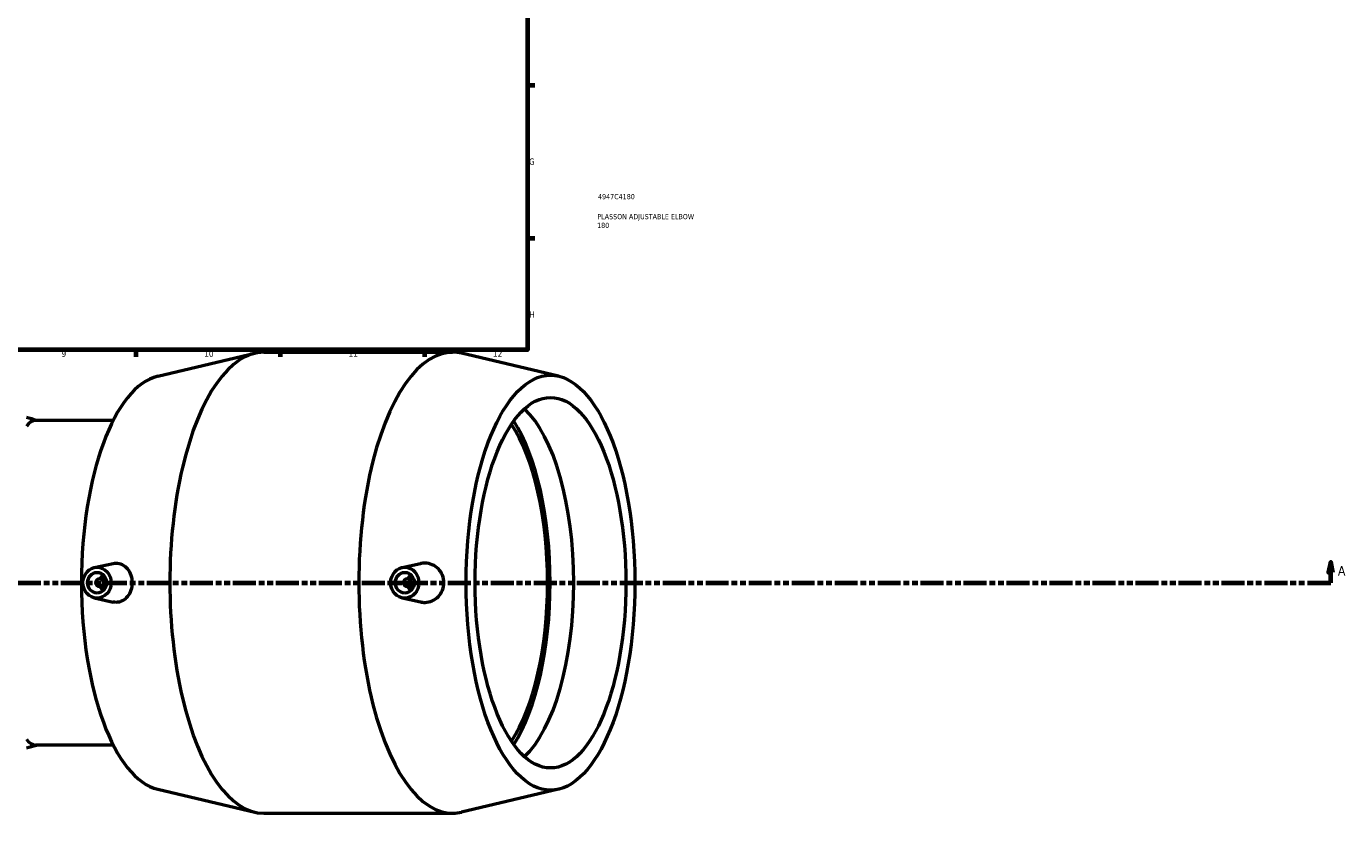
# Model space of a CAD drawing. Header units: millimetres. Extents: x -119 to 1637, y -786 to 1140.
# Tile 4 of 7: x 578 to 1218, y -209 to 177. Entities that reach past the tile are written whole.
import ezdxf

# ---------------------------------------------------------------- set-up
doc = ezdxf.new("R2010")
doc.units = ezdxf.units.MM
doc.linetypes.add('DOUBLE_DASH_CHAIN', pattern=[1.2403, 0.6614, -0.0827, 0.1654, -0.0827, 0.1654, -0.0827])
for name, color, linetype, lineweight in [('Border (ANSI)', 7, 'Continuous', 70), ('Section Line (ANSI)', 7, 'DOUBLE_DASH_CHAIN', 70), ('Title (ISO)', 7, 'Continuous', 50), ('Visible (ANSI)', 7, 'Continuous', 50)]:
    doc.layers.add(name, color=color, linetype=linetype, lineweight=lineweight)
doc.styles.add('Label Text (ANSI)', font='tahoma.ttf')
doc.styles.add('Note Text (ANSI)', font='tahoma.ttf')
doc.styles.add('Note Text (ISO)', font='tahoma.ttf')

# ---------------------------------------------------------------- blocks, each defined once
blk = doc.blocks.new('Borders Default Border')
at = {"layer": 'Border (ANSI)'}
for p, q in [((821, 148.5), (824.45, 148.5)), ((821, 74.25), (824.45, 74.25)), ((630.75, 20), (630.75, 16.55)), ((700.83, 20), (700.83, 16.55)), ((770.92, 20), (770.92, 16.55))]:
    blk.add_line(p, q, dxfattribs=at)
at = {"layer": 'Border (ANSI)', "flags": 128}
blk.add_lwpolyline([(20, 20), (20, 574), (821, 574), (821, 20), (20, 20)], dxfattribs=at)
at = {"layer": 'Border (ANSI)', "color": 230, "true_color": 0xff0080, "attachment_point": 7, "style": 'Note Text (ANSI)'}
for s, insert, char_height in [('G', (821.66, 109.79), 3.05), ('H', (821.81, 35.6), 3.05), ('9', (594.7, 16.49), 3.05), ('10', (663.96, 16.49), 3.048), ('11', (734.04, 16.55), 3.048), ('12', (804.13, 16.55), 3.048)]:
    blk.add_mtext(s, dxfattribs=dict(at, insert=insert, char_height=char_height))
blk = doc.blocks.new('Title Blocks ISO')
at = {"layer": 'Title (ISO)', "color": 232, "true_color": 0xca0064, "style": 'Note Text (ISO)'}
for tag, p in [('PART_NUMBER_001', (34.16, 73.13)), ('DESCRIPTION_001', (33.84, 63.4)), ('DESCRIPTION_002', (33.71, 59.17))]:
    blk.add_attdef(tag, p, '', height=2.5, dxfattribs=at)
blk = doc.blocks.new('2dTransSection0')
at = {"layer": 'Section Line (ANSI)', "linetype": 'Continuous'}
for p, q in [((1210.85, -83.18), (1209.85, -88.18)), ((1210.85, -88.18), (1210.85, -83.18)), ((1211.85, -88.18), (1210.85, -83.18)), ((1209.85, -88.18), (1211.85, -88.18)), ((1210.85, -93.18), (1210.85, -88.18)), ((1199.58, -93.18), (1210.85, -93.18))]:
    blk.add_line(p, q, dxfattribs=at)
at = {"layer": 'Section Line (ANSI)', "linetype": 'DOUBLE_DASH_CHAIN', "ltscale": 16.82361}
blk.add_line((302.33, -93.18), (1210.85, -93.18), dxfattribs=at)
at = {"layer": 'Section Line (ANSI)', "linetype": 'Continuous', "flags": 128}
blk.add_lwpolyline([(1211.85, -88.18), (1210.85, -83.18), (1209.85, -88.18), (1211.85, -88.18)], dxfattribs=at)
at = {"layer": 'Section Line (ANSI)'}
blk.add_solid([(1211.85, -88.18), (1210.85, -83.18), (1209.85, -88.18), (1211.85, -88.18)], dxfattribs=at)
at = {"layer": 'Section Line (ANSI)', "insert": (1214.32, -89.68), "char_height": 4.57, "attachment_point": 7, "style": 'Label Text (ANSI)'}
blk.add_mtext('A', dxfattribs=at)

msp = doc.modelspace()

# ---------------------------------------------------------------- linework, layer by layer
at = {"layer": 'Visible (ANSI)'}
for p, q in [((641.432, 7.153), (688.499, 18.302)), ((692.868, 18.818), (784.588, 18.818)), ((836.024, 7.153), (788.956, 18.302)), ((619.813, -14.349), (582.004, -14.349)), ((610.628, -85.828), (619.865, -83.802)), ((760.011, -85.828), (768.929, -83.872)), ((613.194, -91.182), (616.161, -91.182)), ((613.194, -95.182), (616.161, -95.182)), ((765.544, -91.182), (762.577, -91.182)), ((765.544, -95.182), (762.577, -95.182)), ((610.628, -100.536), (619.865, -102.562)), ((760.011, -100.536), (768.929, -102.492)), ((619.813, -172.015), (582.004, -172.015)), ((641.432, -193.518), (688.499, -204.666)), ((836.024, -193.518), (788.956, -204.666)), ((692.868, -205.182), (784.588, -205.182))]:
    msp.add_line(p, q, dxfattribs=at)
for start, end in [(72.626339, 76.145269), (283.854731, 287.373661)]:
    msp.add_arc((557.878, -93.182), 82.601, start, end, dxfattribs=at)
for centre, major_axis, ratio, start_param, end_param in [((784.588, -93.182), (0, 112), 0.4067366, 6.1871423, 9.520821), ((692.868, -93.182), (0, 112), 0.4067366, 0, 3.1415927), ((645.364, -93.182), (0, 100.8), 0.4067366, 0.096043, 3.0455497), ((806.757, -93.182), (0, -90), 0.4067366, 0.3533641, 2.7882285), ((582.004, -93.182), (0, 78.833), 0.2079117, 0, 0.2683761), ((794.089, -93.182), (0, 90), 0.4067366, 3.6873716, 5.7374063), ((794.089, -93.182), (0, 92.947), 0.4067366, 3.7045254, 5.7202526), ((617.668, -93.182), (0, 5), 0.9135455, 0.6729815, 1.1592795), ((767.051, -93.182), (0, -5), 0.9135455, 3.8145741, 4.3008721), ((617.668, -93.182), (0, 5), 0.9135455, 1.9823132, 2.4686112), ((767.051, -93.182), (0, -5), 0.9135455, 5.1239058, 5.6102038), ((582.004, -93.182), (0, -78.833), 0.2079117, 6.0148092, 6.2831853)]:
    msp.add_ellipse(centre, major_axis=major_axis, ratio=ratio, start_param=start_param, end_param=end_param, dxfattribs=at)
for centre, major_axis, ratio in [((832.092, -93.182), (0, -100.8), 0.4067366), ((832.092, -93.182), (0, -90), 0.4067366), ((611.974, -93.182), (0, -7.5), 0.9135455), ((611.974, -93.182), (0, -5), 0.9135455), ((761.357, -93.182), (0, -7.5), 0.9135455), ((761.357, -93.182), (0, -5), 0.9135455), ((613.194, -93.182), (0, -2), 0.9135455), ((762.577, -93.182), (0, -2), 0.9135455)]:
    msp.add_ellipse(centre, major_axis=major_axis, ratio=ratio, dxfattribs=at)
for points, knots in [([(619.865, -83.804), (620.29, -83.711), (620.712, -83.66), (622.129, -83.626), (623.194, -83.85), (625.138, -84.814), (626.019, -85.552), (627.387, -87.256), (627.972, -88.325), (628.751, -90.682), (628.944, -91.97), (628.944, -94.395), (628.751, -95.683), (627.972, -98.04), (627.387, -99.109), (626.019, -100.812), (625.138, -101.551), (623.194, -102.514), (622.129, -102.738), (621.121, -102.714)], [2.7005213, 2.7005213, 2.7005213, 2.7005213, 2.8523687, 2.8523687, 3.2266765, 3.2266765, 3.6009844, 3.6009844, 3.9647231, 3.9647231, 4.3284619, 4.3284619, 4.6922006, 4.6922006, 5.0559393, 5.0559393, 5.4302472, 5.4302472, 5.804555, 5.804555, 5.804555, 5.804555]), ([(771.171, -102.714), (772.34, -102.692), (773.58, -102.438), (775.848, -101.446), (776.877, -100.708), (778.487, -99.016), (779.179, -97.953), (780.094, -95.628), (780.318, -94.365), (780.318, -91.999), (780.094, -90.736), (779.179, -88.411), (778.487, -87.348), (776.877, -85.657), (775.848, -84.918), (773.58, -83.927), (772.34, -83.673), (770.443, -83.636), (769.683, -83.71), (768.929, -83.874)], [0, 0, 0, 0, 0.3581645, 0.3581645, 0.7163291, 0.7163291, 1.0712567, 1.0712567, 1.4261844, 1.4261844, 1.781112, 1.781112, 2.1360396, 2.1360396, 2.4942042, 2.4942042, 2.8523687, 2.8523687, 3.0757208, 3.0757208, 3.0757208, 3.0757208])]:
    msp.add_open_spline(points, degree=3, knots=knots, dxfattribs=at)
for points in [[(621.121, -102.714), (620.712, -102.705), (620.29, -102.654), (619.865, -102.56)], [(768.929, -102.49), (769.683, -102.655), (770.443, -102.729), (771.171, -102.714)]]:
    msp.add_open_spline(points, degree=3, dxfattribs=at)

# ---------------------------------------------------------------- block references
msp.add_blockref('Borders Default Border', (0, 0))
msp.add_blockref('Title Blocks ISO', (821, 20)).add_auto_attribs({'PART_NUMBER_001': '4947C4180', 'DESCRIPTION_001': 'PLASSON ADJUSTABLE ELBOW', 'DESCRIPTION_002': '180'})
at = {"layer": 'Section Line (ANSI)'}
msp.add_blockref('2dTransSection0', (0, 0), dxfattribs=at)

doc.saveas('drawing.dxf')
